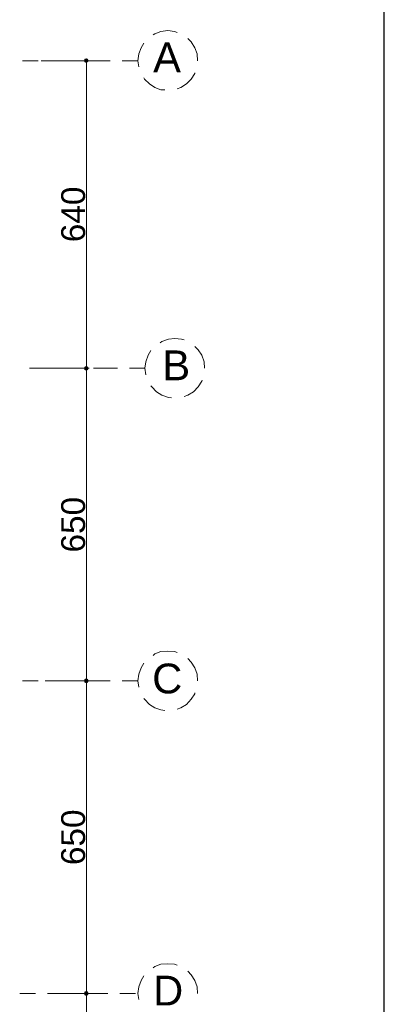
# Model space of a CAD drawing. Header units: metres. Extents: x 5.7 to 89.8, y 4 to 63.5.
# Tile 11 of 14: x 69.3 to 76.9, y 29.9 to 50.4. Entities that reach past the tile are written whole.
import ezdxf

# ---------------------------------------------------------------- set-up
doc = ezdxf.new("R2010")
doc.units = ezdxf.units.M
doc.header["$MEASUREMENT"] = 0
for name, color, linetype in [('PDF14_ax', 7, 'Continuous'), ('PDF14_dim', 7, 'Continuous'), ('PDF14_KADR', 7, 'Continuous'), ('PDF14_Text', 7, 'Continuous'), ('PDF14_W', 7, 'Continuous')]:
    doc.layers.add(name, color=color, linetype=linetype)
doc.styles.add('PDF Arial', font='arial.ttf')

msp = doc.modelspace()

# ---------------------------------------------------------------- linework, layer by layer
at = {"layer": 'PDF14_ax', "lineweight": 9}
for points in [[(72.545, 50.146), (72.488, 50.166), (72.353, 50.185), (72.208, 50.166), (72.083, 50.118), (72.045, 50.098)], [(72.969, 49.559), (72.96, 49.703), (72.911, 49.829), (72.834, 49.954), (72.767, 50.021)], [(71.852, 49.925), (71.794, 49.829), (71.746, 49.703), (71.727, 49.559), (71.746, 49.434)], [(69.329, 49.559), (69.656, 49.559)], [(69.906, 49.559), (70.398, 49.559)], [(70.648, 49.559), (71.149, 49.559)], [(71.399, 49.559), (71.727, 49.559)], [(72.969, 49.559), (72.969, 49.559)], [(71.852, 49.203), (71.862, 49.174), (71.968, 49.077), (72.083, 49), (72.208, 48.952), (72.285, 48.952)], [(72.545, 48.971), (72.622, 49), (72.738, 49.077), (72.834, 49.174), (72.911, 49.289), (72.911, 49.309)], [(72.69, 43.751), (72.632, 43.771), (72.497, 43.78), (72.362, 43.771), (72.228, 43.722), (72.189, 43.694)], [(73.114, 43.164), (73.104, 43.299), (73.056, 43.434), (72.979, 43.549), (72.911, 43.616)], [(71.996, 43.53), (71.939, 43.434), (71.89, 43.299), (71.871, 43.164), (71.89, 43.029)], [(69.473, 43.164), (69.801, 43.164)], [(70.051, 43.164), (70.552, 43.164)], [(70.802, 43.164), (71.303, 43.164)], [(71.553, 43.164), (71.871, 43.164)], [(73.114, 43.164), (73.114, 43.164)], [(71.996, 42.798), (72.016, 42.779), (72.112, 42.673), (72.228, 42.605), (72.362, 42.557), (72.43, 42.547)], [(72.69, 42.576), (72.767, 42.605), (72.883, 42.673), (72.979, 42.779), (73.056, 42.894), (73.065, 42.913)], [(72.545, 37.25), (72.488, 37.27), (72.353, 37.279), (72.208, 37.27), (72.083, 37.221), (72.045, 37.192)], [(72.969, 36.663), (72.96, 36.798), (72.911, 36.932), (72.834, 37.048), (72.767, 37.125)], [(71.852, 37.029), (71.794, 36.932), (71.746, 36.798), (71.727, 36.663), (71.746, 36.528)], [(69.329, 36.663), (69.656, 36.663)], [(69.906, 36.663), (70.398, 36.663)], [(70.648, 36.663), (71.149, 36.663)], [(71.399, 36.663), (71.727, 36.663)], [(72.969, 36.663), (72.969, 36.663)], [(71.852, 36.297), (71.862, 36.278), (71.968, 36.172), (72.083, 36.104), (72.208, 36.056), (72.285, 36.046)], [(72.545, 36.075), (72.622, 36.104), (72.738, 36.172), (72.834, 36.278), (72.911, 36.393), (72.911, 36.412)], [(72.545, 30.749), (72.488, 30.768), (72.353, 30.778), (72.208, 30.768), (72.083, 30.72), (72.045, 30.691)], [(71.852, 30.528), (71.794, 30.431), (71.746, 30.297), (71.727, 30.162), (71.746, 30.037)], [(72.969, 30.162), (72.96, 30.297), (72.911, 30.431), (72.834, 30.547), (72.767, 30.624)], [(69.598, 30.162), (69.271, 30.162)], [(70.349, 30.162), (69.849, 30.162)], [(71.101, 30.162), (70.6, 30.162)], [(71.679, 30.162), (71.351, 30.162)], [(72.969, 30.162), (72.969, 30.162)]]:
    msp.add_lwpolyline(points, dxfattribs=at)
at = {"layer": 'PDF14_dim', "lineweight": 20}
for points in [[(69.714, 49.559), (70.715, 49.559)], [(70.658, 43.26), (70.658, 49.463)], [(70.658, 36.759), (70.658, 43.058)], [(70.658, 30.258), (70.658, 36.557)], [(70.658, 28.765), (70.658, 30.065)]]:
    msp.add_lwpolyline(points, dxfattribs=at)
for points in [[(70.715, 43.164), (69.81, 43.164)], [(70.715, 36.663), (69.801, 36.663)], [(70.715, 30.162), (69.858, 30.162)]]:
    msp.add_lwpolyline(points, close=True, dxfattribs=at)
at = {"layer": 'PDF14_KADR', "lineweight": 25}
msp.add_lwpolyline([(76.851, 4.832), (76.851, 62.657)], dxfattribs=at)
at = {"layer": 'PDF14_W', "lineweight": 9}
for points in [[(70.658, 49.511), (70.658, 49.463)], [(70.658, 43.212), (70.658, 43.26)], [(70.658, 43.116), (70.658, 43.058)], [(70.658, 36.711), (70.658, 36.759)], [(70.658, 36.615), (70.658, 36.557)], [(70.658, 30.21), (70.658, 30.258)], [(70.658, 30.114), (70.658, 30.065)]]:
    msp.add_lwpolyline(points, dxfattribs=at)
at = {"layer": 'PDF14_W', "transparency": 33554559}
for points in [[(70.619, 49.597), (70.658, 49.559), (70.61, 49.559)], [(70.658, 49.559), (70.61, 49.559), (70.619, 49.53)], [(70.658, 49.607), (70.619, 49.597), (70.658, 49.559)], [(70.619, 49.53), (70.658, 49.511), (70.658, 49.559)], [(70.687, 49.597), (70.658, 49.559), (70.658, 49.607)], [(70.706, 49.559), (70.687, 49.597), (70.658, 49.559)], [(70.658, 49.511), (70.658, 49.559), (70.687, 49.53)], [(70.658, 49.559), (70.687, 49.53), (70.706, 49.559)], [(70.658, 43.212), (70.619, 43.193), (70.658, 43.164)], [(70.658, 43.212), (70.658, 43.164), (70.619, 43.193)], [(70.687, 43.193), (70.658, 43.164), (70.658, 43.212)], [(70.687, 43.193), (70.658, 43.212), (70.658, 43.164)], [(70.619, 43.193), (70.658, 43.164), (70.61, 43.164)], [(70.658, 43.164), (70.619, 43.193), (70.61, 43.164)], [(70.658, 43.164), (70.61, 43.164), (70.619, 43.125)], [(70.61, 43.164), (70.619, 43.125), (70.658, 43.164)], [(70.619, 43.125), (70.658, 43.116), (70.658, 43.164)], [(70.619, 43.125), (70.658, 43.164), (70.658, 43.116)], [(70.706, 43.164), (70.687, 43.193), (70.658, 43.164)], [(70.658, 43.164), (70.706, 43.164), (70.687, 43.193)], [(70.658, 43.116), (70.658, 43.164), (70.687, 43.125)], [(70.658, 43.164), (70.687, 43.125), (70.706, 43.164)], [(70.658, 43.116), (70.687, 43.125), (70.658, 43.164)], [(70.687, 43.125), (70.658, 43.164), (70.706, 43.164)], [(70.619, 36.701), (70.658, 36.663), (70.61, 36.663)], [(70.658, 36.663), (70.619, 36.701), (70.61, 36.663)], [(70.658, 36.663), (70.61, 36.663), (70.619, 36.624)], [(70.61, 36.663), (70.619, 36.624), (70.658, 36.663)], [(70.658, 36.711), (70.619, 36.701), (70.658, 36.663)], [(70.658, 36.711), (70.658, 36.663), (70.619, 36.701)], [(70.619, 36.624), (70.658, 36.615), (70.658, 36.663)], [(70.619, 36.624), (70.658, 36.663), (70.658, 36.615)], [(70.687, 36.701), (70.658, 36.663), (70.658, 36.711)], [(70.687, 36.701), (70.658, 36.711), (70.658, 36.663)], [(70.706, 36.663), (70.687, 36.701), (70.658, 36.663)], [(70.658, 36.663), (70.706, 36.663), (70.687, 36.701)], [(70.658, 36.615), (70.658, 36.663), (70.687, 36.624)], [(70.658, 36.663), (70.687, 36.624), (70.706, 36.663)], [(70.658, 36.615), (70.687, 36.624), (70.658, 36.663)], [(70.687, 36.624), (70.658, 36.663), (70.706, 36.663)], [(70.619, 30.2), (70.658, 30.162), (70.61, 30.162)], [(70.658, 30.162), (70.619, 30.2), (70.61, 30.162)], [(70.658, 30.162), (70.61, 30.162), (70.619, 30.123)], [(70.61, 30.162), (70.619, 30.123), (70.658, 30.162)], [(70.658, 30.21), (70.619, 30.2), (70.658, 30.162)], [(70.658, 30.21), (70.658, 30.162), (70.619, 30.2)], [(70.619, 30.123), (70.658, 30.114), (70.658, 30.162)], [(70.619, 30.123), (70.658, 30.162), (70.658, 30.114)], [(70.687, 30.2), (70.658, 30.162), (70.658, 30.21)], [(70.687, 30.2), (70.658, 30.21), (70.658, 30.162)], [(70.706, 30.162), (70.687, 30.2), (70.658, 30.162)], [(70.658, 30.162), (70.706, 30.162), (70.687, 30.2)], [(70.658, 30.114), (70.658, 30.162), (70.687, 30.123)], [(70.658, 30.162), (70.687, 30.123), (70.706, 30.162)], [(70.658, 30.114), (70.687, 30.123), (70.658, 30.162)], [(70.687, 30.123), (70.658, 30.162), (70.706, 30.162)]]:
    msp.add_solid(points, dxfattribs=at)

# ---------------------------------------------------------------- texts
at = {"layer": 'PDF14_Text', "char_height": 0.62, "attachment_point": 7, "style": 'PDF Arial'}
for s, insert in [('A', (72.045, 49.318)), ('B', (72.237, 42.913)), ('C', (72.025, 36.392)), ('D', (72.045, 29.911))]:
    msp.add_mtext(s, dxfattribs=dict(at, insert=insert))
at = {"layer": 'PDF14_Text', "char_height": 0.4964, "attachment_point": 7, "rotation": 90, "style": 'PDF Arial'}
for s, insert in [('640', (70.637, 45.784)), ('650', (70.637, 39.331)), ('650', (70.637, 32.83))]:
    msp.add_mtext(s, dxfattribs=dict(at, insert=insert))

doc.saveas('drawing.dxf')
